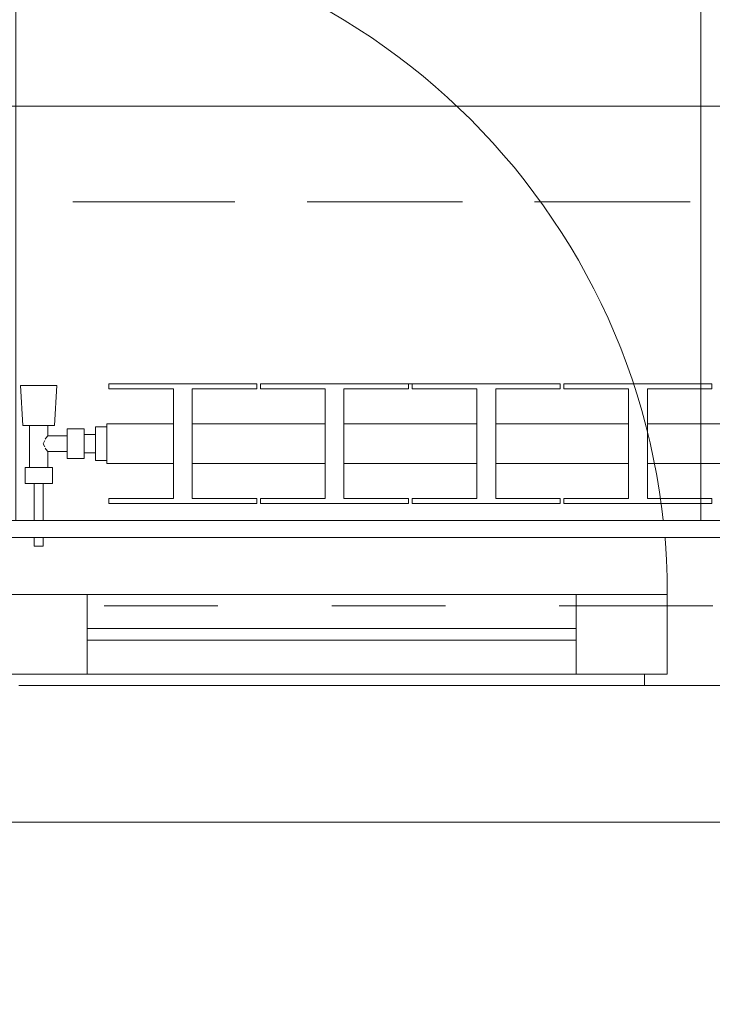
# Model space of a CAD drawing. Header units: metres. Extents: x -3.5 to 65.3, y -10.9 to 16.7.
# Tile 109 of 234: x 44.491 to 45.1, y -0.155 to 0.71. Entities that reach past the tile are written whole.
import ezdxf

# ---------------------------------------------------------------- set-up
doc = ezdxf.new("R2010")
doc.units = ezdxf.units.M
doc.header["$MEASUREMENT"] = 0
for name, pattern in [('Achse', [0.08, 0.04, -0.02, 0, -0.02]), ('Strichlinie doppelt', [0.218722, 0.105833, -0.042333, 0.028222, -0.042333]), ('Strichlinie eng', [0.046, 0.03, -0.016]), ('Untersicht', [0.04, 0.03, -0.01]), ('Wipeout_Contour', [1, 0, -1])]:
    doc.linetypes.add(name, pattern=pattern)
for name, color, linetype in [('102 - Bemaßung_ Beschriftung.Detail_ Ausschnitt', 7, 'Continuous'), ('451 - Universal.Achsen Raster', 7, 'Continuous'), ('603 - Struktur.Bodenplatte_ Decke Roh', 7, 'Continuous'), ('604 - Struktur.Wand Aussen', 7, 'Continuous'), ('608 - Struktur.Träger', 7, 'Continuous'), ('654 - Abdeckung.Wand Belag', 7, 'Continuous'), ('Neubau_650 - Abdeckung.Fußboden Aufbau', 7, 'Continuous'), ('Neubau_653 - Abdeckung.TB Verkofferung', 7, 'Continuous'), ('Neubau_801 - HKLSE.Heizung_ Klima_ Lüftung', 7, 'Continuous')]:
    doc.layers.add(name, color=color, linetype=linetype)
doc.styles.add('ERSTELLTER_STIL_1', font='txt')
doc.dimstyles.new('ERSTELLTER_STIL__1', dxfattribs={"dimtxt": 0.04, "dimasz": 0.02128, "dimexe": 0.18, "dimexo": 0.0625, "dimgap": 0, "dimtad": 1, "dimtih": 1, "dimtoh": 1, "dimzin": 0, "dimdsep": 46, "dimtxsty": 'ERSTELLTER_STIL_1', "dimblk": 'ARROWHEAD_2', "dimblk1": 'ARROWHEAD_2', "dimblk2": 'ARROWHEAD_2', "dimcen": 0.09, "dimse1": 1, "dimse2": 1, "dimclrd": 7, "dimclre": 7, "dimclrt": 7, "dimazin": 0, "dimtfac": 1, "dimtdec": 4, "dimtmove": 0, "dimatfit": 3, "dimfxl": 1, "dimtolj": 1, "dimtzin": 0, "dimarcsym": 0})
doc.dimstyles.new('ERSTELLTER_STIL__3', dxfattribs={"dimtxt": 0.04, "dimasz": 0.02128, "dimexe": 0.18, "dimexo": 0.0625, "dimgap": 0, "dimtad": 1, "dimzin": 0, "dimdsep": 46, "dimtxsty": 'ERSTELLTER_STIL_1', "dimblk": 'ARROWHEAD_2', "dimblk1": 'ARROWHEAD_2', "dimblk2": 'ARROWHEAD_2', "dimcen": 0.09, "dimse1": 1, "dimse2": 1, "dimclrd": 7, "dimclre": 7, "dimclrt": 7, "dimazin": 0, "dimtfac": 1, "dimtdec": 4, "dimtmove": 0, "dimatfit": 3, "dimfxl": 1, "dimtolj": 1, "dimtzin": 0, "dimarcsym": 0})

# ---------------------------------------------------------------- blocks, each defined once
blk = doc.blocks.new('*D181')
at = {"layer": '102 - Bemaßung_ Beschriftung.Detail_ Ausschnitt', "color": 7, "linetype": 'Continuous', "lineweight": 5}
for p, q in [((43.97307, 1.1113), (43.95691, 1.0833)), ((45.47307, 1.1113), (45.45691, 1.0833)), ((43.96499, 1.0973), (45.46499, 1.0973))]:
    blk.add_line(p, q, dxfattribs=at)
at = {"layer": '102 - Bemaßung_ Beschriftung.Detail_ Ausschnitt', "color": 7, "lineweight": 5, "char_height": 0.04, "attachment_point": 7, "style": 'ERSTELLTER_STIL_1'}
for s, insert in [('\\A1;{\\pql;\\fArial|b0|i0|c0|p38;1,50}', (44.6466, 1.1053)), ('\\A1;{\\pql;\\fArial|b0|i0|c0|p38;3}', (45.42654, 1.1053))]:
    blk.add_mtext(s, dxfattribs=dict(at, insert=insert))
blk = doc.blocks.new('ARROWHEAD_2')
at = {"color": 0, "linetype": 'Continuous', "lineweight": 0}
for p, q in [((-0.378, -0.655), (0.378, 0.655)), ((0, 0), (-1, 0))]:
    blk.add_line(p, q, dxfattribs=at)
blk = doc.blocks.new('*D213')
at = {"layer": '102 - Bemaßung_ Beschriftung.Detail_ Ausschnitt', "color": 7, "linetype": 'Continuous', "lineweight": 5}
for p, q in [((46.78097, 0.26308), (46.80897, 0.24692)), ((46.81597, 0.255), (46.77397, 0.255)), ((46.78097, 0.25308), (46.80897, 0.23692)), ((46.79497, 0.245), (46.79497, 0.255)), ((46.81597, 0.245), (46.77397, 0.245)), ((46.79497, 0.23131), (46.79497, 0.245))]:
    blk.add_line(p, q, dxfattribs=at)
at = {"layer": '102 - Bemaßung_ Beschriftung.Detail_ Ausschnitt', "color": 7, "lineweight": 5, "insert": (46.78697, 0.20655), "char_height": 0.04, "attachment_point": 7, "rotation": 90, "style": 'ERSTELLTER_STIL_1'}
blk.add_mtext('\\A1;{\\pql;\\fArial|b0|i0|c0|p38;1}', dxfattribs=at)
blk = doc.blocks.new('*D333')
at = {"layer": '102 - Bemaßung_ Beschriftung.Detail_ Ausschnitt', "color": 7, "linetype": 'Continuous', "lineweight": 5}
for p, q in [((44.38808, -0.44861), (44.37192, -0.47661)), ((44.38, -0.48361), (44.38, -0.44161)), ((46.78808, -0.44861), (46.77192, -0.47661)), ((46.78, -0.48361), (46.78, -0.44161)), ((44.38, -0.46261), (46.78, -0.46261))]:
    blk.add_line(p, q, dxfattribs=at)
at = {"layer": '102 - Bemaßung_ Beschriftung.Detail_ Ausschnitt', "color": 7, "lineweight": 5, "char_height": 0.04, "attachment_point": 7, "style": 'ERSTELLTER_STIL_1'}
for s, insert in [('\\A1;{\\pql;\\fArial|b0|i0|c0|p38;2,40}', (45.52679, -0.45461)), ('\\A1;{\\pql;\\fArial|b0|i0|c0|p38;2,01}', (45.52679, -0.51061))]:
    blk.add_mtext(s, dxfattribs=dict(at, insert=insert))
blk = doc.blocks.new('*D342')
at = {"layer": '102 - Bemaßung_ Beschriftung.Detail_ Ausschnitt', "color": 7, "linetype": 'Continuous', "lineweight": 5}
for p, q in [((43.97307, -0.59861), (43.95691, -0.62661)), ((47.27806, -0.59861), (47.26189, -0.62661)), ((43.96499, -0.61261), (47.26998, -0.61261))]:
    blk.add_line(p, q, dxfattribs=at)
at = {"layer": '102 - Bemaßung_ Beschriftung.Detail_ Ausschnitt', "color": 7, "lineweight": 5, "insert": (45.55425, -0.61238), "char_height": 0.04, "attachment_point": 7, "style": 'ERSTELLTER_STIL_1'}
blk.add_mtext('\\A1;{\\pql;\\fArial|b0|i0|c0|p38;3,30\\fArial|b0|i0|c0|p38;\\A1{\\H.66x;\\S5^  ;}}', dxfattribs=at)
blk = doc.blocks.new('*D343')
at = {"layer": '102 - Bemaßung_ Beschriftung.Detail_ Ausschnitt', "color": 7, "linetype": 'Continuous', "lineweight": 5}
for p, q in [((47.26997, -0.63361), (47.26997, -0.59161)), ((47.40997, -0.63361), (47.40997, -0.59161)), ((47.27806, -0.59861), (47.26189, -0.62661)), ((47.40189, -0.62661), (47.41806, -0.59861)), ((43.96499, -0.61261), (47.26997, -0.61261)), ((47.26997, -0.61261), (47.40997, -0.61261)), ((47.40997, -0.61261), (47.42367, -0.61261))]:
    blk.add_line(p, q, dxfattribs=at)
at = {"layer": '102 - Bemaßung_ Beschriftung.Detail_ Ausschnitt', "color": 7, "lineweight": 5, "insert": (47.30962, -0.60461), "char_height": 0.04, "attachment_point": 7, "style": 'ERSTELLTER_STIL_1'}
blk.add_mtext('\\A1;{\\pql;\\fArial|b0|i0|c0|p38;14}', dxfattribs=at)

msp = doc.modelspace()

# ---------------------------------------------------------------- hatches: boundary and pattern name
at = {"layer": 'Neubau_650 - Abdeckung.Fußboden Aufbau', "linetype": 'Continuous', "lineweight": 13, "true_color": 0xafafaf}
h = msp.add_hatch(dxfattribs=at)
h.set_pattern_fill('Raster_60x60_Fuge_2mm_0001', color=253, style=0, pattern_type=2)
h.set_pattern_definition([(0, (46.29297, 3.6435), (0, 0.602), []), (90, (46.29297, 3.6435), (-0.602, 0), [])])
h.paths.add_polyline_path([(43.96499, 0.255), (47.16999, 0.255), (47.16999, 0.70998), (47.26997, 0.70998), (47.26997, 3.72), (43.96499, 3.72)])

# ---------------------------------------------------------------- linework, layer by layer
at = {"layer": '451 - Universal.Achsen Raster', "color": 160, "linetype": 'Strichlinie doppelt', "lineweight": 9, "true_color": 0x3232ff}
msp.add_line((64.93503, 0.54998), (-3.175, 0.54998), dxfattribs=at)
at = {"layer": '603 - Struktur.Bodenplatte_ Decke Roh', "color": 7, "linetype": 'Continuous', "lineweight": 18, "flags": 128}
msp.add_lwpolyline([(-0.015, 0.005), (62.27503, 0.005), (62.27503, 13.695), (50.77999, 13.695), (50.77999, 13.455), (50.77999, 12.99998), (50.84002, 12.99998), (50.84002, 8.58498), (49.03003, 8.58498), (49.03003, 8.72498), (47.41002, 8.72498), (47.41002, 12.99998), (47.47999, 12.99998), (47.47999, 13.455), (47.47999, 13.695), (14.77999, 13.695)], dxfattribs=at)
at = {"layer": '604 - Struktur.Wand Aussen', "color": 7, "linetype": 'Continuous', "lineweight": 9}
msp.add_line((44.39, 0.255), (46.77, 0.255), dxfattribs=at)
at = {"layer": '604 - Struktur.Wand Aussen', "color": 7, "linetype": 'Strichlinie eng', "lineweight": 9}
msp.add_line((44.39, 0.255), (46.77, 0.255), dxfattribs=at)
at = {"layer": '604 - Struktur.Wand Aussen', "color": 7, "linetype": 'Continuous', "lineweight": 13}
for p, q in [((44.47, 0.205), (44.55, 0.205)), ((44.55, 0.205), (44.98, 0.205)), ((44.55, 0.205), (44.55, 0.135)), ((44.98, 0.135), (44.98, 0.205)), ((44.98, 0.205), (45.06, 0.205)), ((45.06, 0.205), (45.06, 0.135)), ((45.06, 0.135), (45.06, 0.195)), ((45.06, 0.195), (45.08, 0.195)), ((45.08, 0.195), (45.1, 0.195)), ((44.55, 0.175), (44.98, 0.175)), ((44.98, 0.165), (44.55, 0.165)), ((44.55, 0.135), (44.47, 0.135)), ((44.98, 0.135), (44.55, 0.135)), ((45.06, 0.135), (44.98, 0.135)), ((45.04, 0.125), (45.04, 0.135)), ((45.04, 0.135), (45.06, 0.135)), ((45.04, 0.125), (44.49, 0.125)), ((45.08, 0.125), (45.04, 0.125)), ((45.12, 0.125), (45.08, 0.125))]:
    msp.add_line(p, q, dxfattribs=at)
at = {"layer": '604 - Struktur.Wand Aussen', "color": 7, "linetype": 'Continuous', "lineweight": 9}
msp.add_arc((44.47, 0.205), 0.59, 0, 90, dxfattribs=at)
at = {"layer": '608 - Struktur.Träger', "color": 7, "linetype": 'Achse', "lineweight": 9}
msp.add_line((0.37999, 0.54998), (61.87999, 0.54998), dxfattribs=at)
at = {"layer": '608 - Struktur.Träger', "color": 7, "linetype": 'Untersicht', "lineweight": 13}
msp.add_line((0.37999, 0.38998), (61.87999, 0.38998), dxfattribs=at)
at = {"layer": 'Neubau_650 - Abdeckung.Fußboden Aufbau', "color": 1, "linetype": 'Continuous', "lineweight": 13, "flags": 128}
msp.add_lwpolyline([(47.26997, 3.72), (47.26997, 0.70998), (47.16999, 0.70998), (47.16999, 0.255), (43.96499, 0.255)], dxfattribs=at)
at = {"layer": 'Neubau_653 - Abdeckung.TB Verkofferung', "color": 1, "linetype": 'Untersicht', "lineweight": 9}
msp.add_line((43.96499, 0.19498), (47.26997, 0.19498), dxfattribs=at)
at = {"layer": 'Neubau_801 - HKLSE.Heizung_ Klima_ Lüftung', "color": 1, "linetype": 'Continuous', "lineweight": 5}
for p, q in [((44.56916, 0.39), (44.69916, 0.39)), ((44.56916, 0.38562), (44.56916, 0.39)), ((44.56916, 0.39), (44.69916, 0.39)), ((44.56916, 0.38562), (44.56916, 0.39)), ((44.69916, 0.39), (44.69916, 0.38562)), ((44.70249, 0.39), (44.83249, 0.39)), ((44.70249, 0.38562), (44.70249, 0.39)), ((44.70249, 0.39), (44.83249, 0.39)), ((44.70249, 0.38562), (44.70249, 0.39)), ((44.83249, 0.39), (44.83249, 0.38562)), ((44.83249, 0.39), (44.83249, 0.38562)), ((44.83582, 0.39), (44.96582, 0.39)), ((44.83582, 0.39), (44.96582, 0.39)), ((44.83582, 0.38562), (44.83582, 0.39)), ((44.96582, 0.39), (44.96582, 0.38562)), ((44.96582, 0.39), (44.96582, 0.38562)), ((44.96916, 0.39), (45.09916, 0.39)), ((44.96916, 0.39), (45.09916, 0.39)), ((44.96916, 0.38562), (44.96916, 0.39)), ((45.09916, 0.39), (45.09916, 0.38562)), ((44.49618, 0.3885), (44.49149, 0.3885)), ((44.49149, 0.3885), (44.49618, 0.3885)), ((44.49349, 0.3535), (44.49149, 0.3885)), ((44.50749, 0.3885), (44.49618, 0.3885)), ((44.49618, 0.3885), (44.50749, 0.3885)), ((44.5188, 0.3885), (44.50749, 0.3885)), ((44.50749, 0.3885), (44.5188, 0.3885)), ((44.5188, 0.3885), (44.52349, 0.3885)), ((44.52349, 0.3885), (44.5188, 0.3885)), ((44.52149, 0.3535), (44.52349, 0.3885)), ((44.62582, 0.38562), (44.56916, 0.38562)), ((44.62582, 0.28937), (44.62582, 0.38562)), ((44.69916, 0.38562), (44.64249, 0.38562)), ((44.64249, 0.38562), (44.64249, 0.28937)), ((44.75916, 0.38562), (44.70249, 0.38562)), ((44.75916, 0.28937), (44.75916, 0.38562)), ((44.83249, 0.38562), (44.77582, 0.38562)), ((44.77582, 0.38562), (44.77582, 0.28937)), ((44.89249, 0.38562), (44.83582, 0.38562)), ((44.89249, 0.28937), (44.89249, 0.38562)), ((44.96582, 0.38562), (44.90916, 0.38562)), ((44.90916, 0.38562), (44.90916, 0.28937)), ((45.02582, 0.38562), (44.96916, 0.38562)), ((45.02582, 0.28937), (45.02582, 0.38562)), ((45.09916, 0.38562), (45.04249, 0.38562)), ((45.04249, 0.38562), (45.04249, 0.28937)), ((44.56749, 0.34987), (44.56749, 0.355)), ((44.56749, 0.355), (44.62582, 0.355)), ((44.64249, 0.355), (44.75916, 0.355)), ((44.77582, 0.355), (44.89249, 0.355)), ((44.90916, 0.355), (45.02582, 0.355)), ((45.04249, 0.355), (45.15916, 0.355)), ((44.49759, 0.3535), (44.49349, 0.3535)), ((44.50749, 0.3535), (44.49759, 0.3535)), ((44.49949, 0.3165), (44.49949, 0.3535)), ((44.51739, 0.3535), (44.50749, 0.3535)), ((44.51549, 0.3445), (44.51549, 0.3535)), ((44.52149, 0.3535), (44.51739, 0.3535)), ((44.53249, 0.344), (44.53249, 0.3505)), ((44.53249, 0.3505), (44.54749, 0.3505)), ((44.54749, 0.344), (44.54749, 0.3505)), ((44.55749, 0.3375), (44.55749, 0.35222)), ((44.55749, 0.35222), (44.56749, 0.35222)), ((44.55749, 0.35222), (44.56749, 0.35222)), ((44.55749, 0.3375), (44.55749, 0.35222)), ((44.55749, 0.35222), (44.56749, 0.35222)), ((44.55749, 0.35222), (44.56749, 0.35222)), ((44.56749, 0.3375), (44.56749, 0.34987)), ((44.51136, 0.3375), (44.51275, 0.34035)), ((44.51275, 0.33465), (44.51136, 0.3375)), ((44.51326, 0.34139), (44.51377, 0.34245)), ((44.51377, 0.34245), (44.51549, 0.3445)), ((44.51549, 0.3445), (44.53249, 0.3445)), ((44.53249, 0.331), (44.53249, 0.344)), ((44.54749, 0.3455), (44.55749, 0.3455)), ((44.54749, 0.331), (44.54749, 0.344)), ((44.55749, 0.34316), (44.55749, 0.3455)), ((44.55749, 0.3375), (44.55749, 0.34316)), ((44.55749, 0.32278), (44.55749, 0.3375)), ((44.55749, 0.32278), (44.55749, 0.3375)), ((44.55749, 0.33184), (44.55749, 0.3375)), ((44.56749, 0.32513), (44.56749, 0.3375)), ((44.51377, 0.33255), (44.51326, 0.33361)), ((44.51549, 0.3305), (44.51377, 0.33255)), ((44.51549, 0.3165), (44.51549, 0.3305)), ((44.51549, 0.3305), (44.53249, 0.3305)), ((44.53249, 0.3245), (44.53249, 0.331)), ((44.54749, 0.3245), (44.54749, 0.331)), ((44.54749, 0.3295), (44.55749, 0.3295)), ((44.55749, 0.3295), (44.55749, 0.33184)), ((44.53249, 0.3245), (44.54749, 0.3245)), ((44.55749, 0.32278), (44.56749, 0.32278)), ((44.55749, 0.32278), (44.56749, 0.32278)), ((44.56749, 0.32), (44.56749, 0.32513)), ((44.50149, 0.3165), (44.49549, 0.3165)), ((44.49549, 0.3025), (44.49549, 0.3165)), ((44.51349, 0.3165), (44.50149, 0.3165)), ((44.51949, 0.3165), (44.51349, 0.3165)), ((44.51949, 0.3025), (44.51949, 0.3165)), ((44.56749, 0.32), (44.62582, 0.32)), ((44.64249, 0.32), (44.75916, 0.32)), ((44.77582, 0.32), (44.89249, 0.32)), ((44.90916, 0.32), (45.02582, 0.32)), ((45.04249, 0.32), (45.15916, 0.32)), ((44.50149, 0.3025), (44.49549, 0.3025)), ((44.51349, 0.3025), (44.50149, 0.3025)), ((44.50349, 0.2475), (44.50349, 0.3025)), ((44.50466, 0.3025), (44.50349, 0.3025)), ((44.50749, 0.3025), (44.50466, 0.3025)), ((44.51032, 0.3025), (44.50749, 0.3025)), ((44.51149, 0.3025), (44.51032, 0.3025)), ((44.51149, 0.2475), (44.51149, 0.3025)), ((44.51949, 0.3025), (44.51349, 0.3025)), ((44.56916, 0.285), (44.56916, 0.28937)), ((44.56916, 0.285), (44.56916, 0.28937)), ((44.56916, 0.28937), (44.62582, 0.28937)), ((44.64249, 0.28937), (44.69916, 0.28937)), ((44.69916, 0.28937), (44.69916, 0.285)), ((44.70249, 0.285), (44.70249, 0.28937)), ((44.70249, 0.285), (44.70249, 0.28937)), ((44.70249, 0.28937), (44.75916, 0.28937)), ((44.77582, 0.28937), (44.83249, 0.28937)), ((44.83249, 0.28937), (44.83249, 0.285)), ((44.83249, 0.28937), (44.83249, 0.285)), ((44.83582, 0.285), (44.83582, 0.28937)), ((44.83582, 0.28937), (44.89249, 0.28937)), ((44.90916, 0.28937), (44.96582, 0.28937)), ((44.96582, 0.28937), (44.96582, 0.285)), ((44.96582, 0.28937), (44.96582, 0.285)), ((44.96916, 0.285), (44.96916, 0.28937)), ((44.96916, 0.28937), (45.02582, 0.28937)), ((45.04249, 0.28937), (45.09916, 0.28937)), ((45.09916, 0.28937), (45.09916, 0.285)), ((44.69916, 0.285), (44.56916, 0.285)), ((44.83249, 0.285), (44.70249, 0.285)), ((44.96582, 0.285), (44.83582, 0.285)), ((45.09916, 0.285), (44.96916, 0.285)), ((44.50466, 0.2475), (44.50349, 0.2475)), ((44.50749, 0.2475), (44.50466, 0.2475)), ((44.51032, 0.2475), (44.50749, 0.2475)), ((44.51149, 0.2475), (44.51032, 0.2475))]:
    msp.add_line(p, q, dxfattribs=at)

# ---------------------------------------------------------------- dimensions: what is measured, and where the dimension line sits
at = {"layer": '102 - Bemaßung_ Beschriftung.Detail_ Ausschnitt', "color": 7, "linetype": 'Continuous', "lineweight": 5}
dim = msp.add_linear_dim(base=(46.78, -0.46261), p1=(44.38, 0.195), p2=(46.78, 0.195), dimstyle='ERSTELLTER_STIL__1', dxfattribs=at)
dim.commit()
dim.dimension.update_dxf_attribs({"geometry": '*D333', "text_midpoint": (45.57874, -0.43461), "dimtype": 160})

# ---------------------------------------------------------------- next in the draw order: wipeouts: each hides what was drawn before it
at = {"color": 254, "linetype": 'Wipeout_Contour', "lineweight": 0, "ltscale": 182.333701}
msp.add_wipeout([(46.77, 0.27), (44.39, 0.27), (44.39, 0.255), (46.77, 0.255)], dxfattribs=at).dxf.layer = '654 - Abdeckung.Wand Belag'

# ---------------------------------------------------------------- next in the draw order: linework, layer by layer
at = {"layer": '654 - Abdeckung.Wand Belag', "color": 7, "linetype": 'Continuous', "lineweight": 5, "flags": 128}
for points in [[(46.77, 0.27), (44.39, 0.27)], [(44.39, 0.255), (46.77, 0.255)]]:
    msp.add_lwpolyline(points, dxfattribs=at)

# ---------------------------------------------------------------- next in the draw order: dimensions: what is measured, and where the dimension line sits
at = {"layer": '102 - Bemaßung_ Beschriftung.Detail_ Ausschnitt', "color": 7, "linetype": 'Continuous', "lineweight": 5}
for base, p1, p2, picture, middle in [((45.46499, 1.0973), (43.96499, 0.255), (45.46499, 0.92998), '*D181', (44.69855, 1.1253)), ((47.26997, -0.61261), (43.96499, 0.255), (47.26997, 0.69998), '*D342', (45.66023, -0.58461)), ((47.40997, -0.61261), (47.26997, 0.69998), (47.40997, 0.69998), '*D343', (47.34011, -0.58461))]:
    dim = msp.add_linear_dim(base=base, p1=p1, p2=p2, dimstyle='ERSTELLTER_STIL__1', dxfattribs=at)
    dim.commit()
    dim.dimension.update_dxf_attribs({"geometry": picture, "text_midpoint": middle, "dimtype": 160})
dim = msp.add_linear_dim(base=(46.79497, 0.255), p1=(31.13001, 0.245), p2=(47.16999, 0.255), angle=90, dimstyle='ERSTELLTER_STIL__3', dxfattribs=at)
dim.commit()
dim.dimension.update_dxf_attribs({"geometry": '*D213', "text_midpoint": (46.76697, 0.2218), "dimtype": 160, "text_rotation": 90})

doc.saveas('drawing.dxf')
